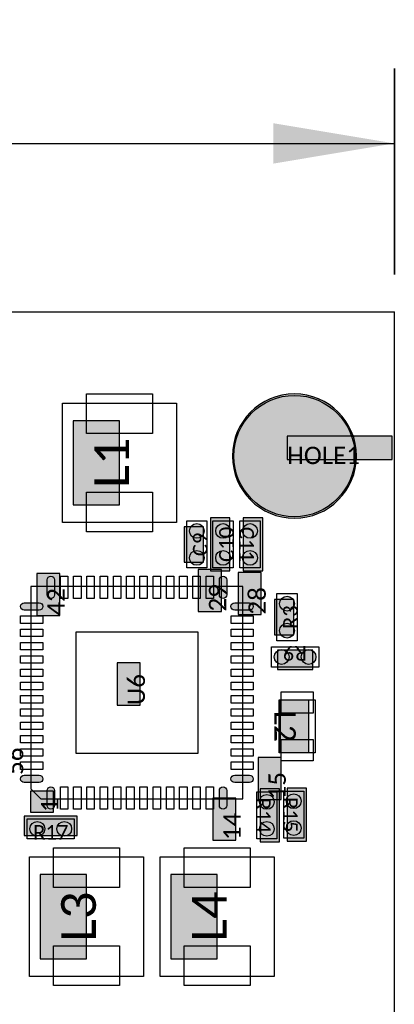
# Model space of a CAD drawing. Extents: x 39 to 117.4, y 137.3 to 200.1.
# Tile 11 of 11: x 103.3 to 117.4, y 163 to 200.1. Entities that reach past the tile are written whole.
import ezdxf

# ---------------------------------------------------------------- set-up
doc = ezdxf.new("R2010")
doc.units = 0
doc.header["$MEASUREMENT"] = 0
doc.layers.get('0').update_dxf_attribs({"linetype": 'CONTINUOUS'})
doc.layers.get('DEFPOINTS').update_dxf_attribs({"linetype": 'CONTINUOUS'})
doc.layers.add('CAD_DRAWING', color=7, linetype='CONTINUOUS')
doc.styles.add('_VISDIMTXTSTYLE', font='arial.ttf')
doc.styles.get("Standard").update_dxf_attribs({"font": 'txt.shx'})
doc.dimstyles.get("Standard").update_dxf_attribs({"dimtxt": 0.18, "dimasz": 0.18, "dimexe": 0.18, "dimexo": 0.0625, "dimgap": 0.09, "dimtad": 1, "dimtih": 1, "dimtoh": 1, "dimdec": 4, "dimzin": 0, "dimtxsty": '_VISDIMTXTSTYLE', "dimcen": 0.09, "dimazin": 3, "dimtfac": 1, "dimtofl": 0, "dimtmove": 0, "dimatfit": 3, "dimtolj": 1, "dimtzin": 0})

# ---------------------------------------------------------------- blocks, each defined once
blk = doc.blocks.new('*D0')
for points in [[(49.80022, 195.465744), (54.37222, 196.227744), (54.37222, 194.703744)], [(117.39978, 195.465744), (112.82778, 196.227744), (112.82778, 194.703744)]]:
    blk.add_solid(points)
at = {"layer": 'CAD_DRAWING', "color": 9, "linetype": 'CONTINUOUS'}
for q in [(49.80022, 195.465744), (117.39978, 195.465744)]:
    blk.add_line((83.6, 195.465744), q, dxfattribs=at)
for points in [[(49.80022, 198.287966), (49.80022, 190.526855)], [(117.39978, 198.287966), (117.39978, 190.526855)]]:
    blk.add_lwpolyline(points, close=True, dxfattribs=at)
at = {"layer": 'DEFPOINTS'}
for p in [(117.39978, 195.465744), (49.80022, 189.115744), (117.39978, 189.115744)]:
    blk.add_point(p, dxfattribs=at)
at = {"insert": (83.6, 198.779071), "char_height": 2.054655, "width": 10.610269, "attachment_point": 5, "style": '_VISDIMTXTSTYLE'}
blk.add_mtext('67.60', dxfattribs=at)

msp = doc.modelspace()

# ---------------------------------------------------------------- hatches: boundary and pattern name
at = {"layer": 'CAD_DRAWING'}
for points in [[(115.971, 183.683, 1), (111.29, 183.683, 1)], [(107.026, 181.841), (107.026, 185.016), (105.282, 185.016), (105.282, 181.841)], [(113.351, 183.556), (117.32, 183.556), (117.32, 184.428), (113.351, 184.428)], [(111.192, 179.355), (111.192, 181.355), (110.459, 181.355), (110.459, 179.355)], [(111.7, 181.355), (111.7, 179.355), (112.433, 179.355), (112.433, 181.355)], [(110.201, 179.689), (110.201, 181.022), (109.469, 181.022), (109.469, 179.689)], [(104.776, 177.673), (104.776, 179.261), (103.904, 179.261), (103.904, 177.673)], [(110.872, 177.828), (110.872, 179.415), (110, 179.415), (110, 177.828)], [(112.373, 177.711), (112.373, 179.299), (111.501, 179.299), (111.501, 177.711)], [(104.577, 179.016), (104.577, 178.457, -1), (104.297, 178.457), (104.297, 179.016, -1)], [(111.076, 179.016), (111.076, 178.457, -1), (110.797, 178.457), (110.797, 179.016, -1)], [(103.997, 177.878), (103.438, 177.878, -1), (103.438, 178.157), (103.997, 178.157, -1)], [(111.935, 177.878), (111.376, 177.878, -1), (111.376, 178.157), (111.935, 178.157, -1)], [(113.605, 176.945), (113.605, 178.279), (112.872, 178.279), (112.872, 176.945)], [(114.323, 176.367), (112.989, 176.367), (112.989, 175.635), (114.323, 175.635)], [(107.814, 174.299), (107.814, 175.887), (106.942, 175.887), (106.942, 174.299)], [(113.097, 174.482), (113.097, 172.513), (114.179, 172.513), (114.179, 174.482)], [(113.129, 170.743), (113.129, 172.33), (112.256, 172.33), (112.256, 170.743)], [(103.997, 171.378), (103.438, 171.378, -1), (103.438, 171.657), (103.997, 171.657, -1)], [(111.935, 171.378), (111.376, 171.378, -1), (111.376, 171.657), (111.935, 171.657, -1)], [(104.54, 170.264), (104.54, 171.058), (103.668, 171.058), (103.668, 170.264)], [(104.577, 171.078), (104.577, 170.519, -1), (104.297, 170.519), (104.297, 171.078, -1)], [(111.076, 171.078), (111.076, 170.519, -1), (110.797, 170.519), (110.797, 171.078, -1)], [(112.335, 171.145), (112.335, 169.144), (113.068, 169.144), (113.068, 171.145)], [(113.351, 171.17), (113.351, 169.17), (114.084, 169.17), (114.084, 171.17)], [(111.422, 169.21), (111.422, 170.797), (110.55, 170.797), (110.55, 169.21)], [(103.435, 169.382), (105.436, 169.382), (105.436, 170.115), (103.435, 170.115)], [(105.785, 164.739), (105.785, 167.914), (104.04, 167.914), (104.04, 164.739)], [(110.712, 164.739), (110.712, 167.914), (108.968, 167.914), (108.968, 164.739)]]:
    msp.add_hatch(color=254, dxfattribs=at).paths.add_polyline_path(points)
h = msp.add_hatch(color=254, dxfattribs=at)
edge = h.paths.add_edge_path()
edge.add_arc((113.63, 183.683), 2.286, 0, 360)
h = msp.add_hatch(color=254, dxfattribs=at)
edge = h.paths.add_edge_path()
edge.add_arc((109.947, 180.863), 0.279, 0, 360)
h = msp.add_hatch(color=254, dxfattribs=at)
edge = h.paths.add_edge_path()
edge.add_arc((110.938, 180.863), 0.279, 0, 360)
h = msp.add_hatch(color=254, dxfattribs=at)
edge = h.paths.add_edge_path()
edge.add_arc((111.954, 180.863), 0.279, 0, 360)
h = msp.add_hatch(color=254, dxfattribs=at)
edge = h.paths.add_edge_path()
edge.add_arc((109.947, 179.847), 0.279, 0, 360)
h = msp.add_hatch(color=254, dxfattribs=at)
edge = h.paths.add_edge_path()
edge.add_arc((110.938, 179.847), 0.279, 0, 360)
h = msp.add_hatch(color=254, dxfattribs=at)
edge = h.paths.add_edge_path()
edge.add_arc((111.954, 179.847), 0.279, 0, 360)
h = msp.add_hatch(color=254, dxfattribs=at)
edge = h.paths.add_edge_path()
edge.add_arc((113.351, 178.12), 0.279, 0, 360)
h = msp.add_hatch(color=254, dxfattribs=at)
edge = h.paths.add_edge_path()
edge.add_arc((113.351, 177.104), 0.279, 0, 360)
h = msp.add_hatch(color=254, dxfattribs=at)
edge = h.paths.add_edge_path()
edge.add_arc((113.148, 176.113), 0.279, 0, 360)
h = msp.add_hatch(color=254, dxfattribs=at)
edge = h.paths.add_edge_path()
edge.add_arc((114.164, 176.113), 0.279, 0, 360)
h = msp.add_hatch(color=254, dxfattribs=at)
edge = h.paths.add_edge_path()
edge.add_arc((112.589, 170.652), 0.279, 0, 360)
h = msp.add_hatch(color=254, dxfattribs=at)
edge = h.paths.add_edge_path()
edge.add_arc((113.605, 170.678), 0.279, 0, 360)
h = msp.add_hatch(color=254, dxfattribs=at)
edge = h.paths.add_edge_path()
edge.add_arc((113.605, 169.662), 0.279, 0, 360)
h = msp.add_hatch(color=254, dxfattribs=at)
edge = h.paths.add_edge_path()
edge.add_arc((103.928, 169.636), 0.279, 0, 360)
h = msp.add_hatch(color=254, dxfattribs=at)
edge = h.paths.add_edge_path()
edge.add_arc((104.944, 169.636), 0.279, 0, 360)
h = msp.add_hatch(color=254, dxfattribs=at)
edge = h.paths.add_edge_path()
edge.add_arc((112.589, 169.636), 0.279, 0, 360)

# ---------------------------------------------------------------- linework, layer by layer
at = {"layer": 'CAD_DRAWING', "color": 9, "linetype": 'CONTINUOUS'}
for points in [[(49.8, 189.116), (117.4, 189.116), (117.4, 189.116)], [(117.4, 159.426), (117.4, 189.116), (117.4, 189.116)], [(108.271, 184.529), (105.782, 184.529), (105.782, 186.028), (108.271, 186.028), (108.271, 184.529)], [(109.177, 181.179), (104.876, 181.179), (104.876, 185.679), (109.177, 185.679), (109.177, 181.179)], [(108.271, 180.83), (105.782, 180.83), (105.782, 182.328), (108.271, 182.328), (108.271, 180.83)], [(109.566, 179.466), (109.566, 181.244), (109.566, 181.244)], [(109.566, 181.244), (110.328, 181.244), (110.328, 181.244)], [(110.328, 181.244), (110.328, 179.466), (110.328, 179.466)], [(110.557, 179.466), (110.557, 181.244), (110.557, 181.244)], [(110.557, 181.244), (111.319, 181.244), (111.319, 181.244)], [(111.319, 181.244), (111.319, 179.466), (111.319, 179.466)], [(111.573, 179.466), (111.573, 181.244), (111.573, 181.244)], [(111.573, 181.244), (112.335, 181.244), (112.335, 181.244)], [(112.335, 181.244), (112.335, 179.466), (112.335, 179.466)], [(110.328, 179.466), (109.566, 179.466), (109.566, 179.466)], [(111.319, 179.466), (110.557, 179.466), (110.557, 179.466)], [(112.335, 179.466), (111.573, 179.466), (111.573, 179.466)], [(105.076, 178.317), (104.797, 178.317), (104.797, 179.155), (105.076, 179.155), (105.076, 178.317)], [(105.577, 178.317), (105.297, 178.317), (105.297, 179.155), (105.577, 179.155), (105.577, 178.317)], [(106.076, 178.317), (105.797, 178.317), (105.797, 179.155), (106.076, 179.155), (106.076, 178.317)], [(106.577, 178.317), (106.297, 178.317), (106.297, 179.155), (106.577, 179.155), (106.577, 178.317)], [(107.076, 178.317), (106.797, 178.317), (106.797, 179.155), (107.076, 179.155), (107.076, 178.317)], [(107.577, 178.317), (107.297, 178.317), (107.297, 179.155), (107.577, 179.155), (107.577, 178.317)], [(108.076, 178.317), (107.797, 178.317), (107.797, 179.155), (108.076, 179.155), (108.076, 178.317)], [(108.577, 178.317), (108.297, 178.317), (108.297, 179.155), (108.577, 179.155), (108.577, 178.317)], [(109.076, 178.317), (108.797, 178.317), (108.797, 179.155), (109.076, 179.155), (109.076, 178.317)], [(109.577, 178.317), (109.297, 178.317), (109.297, 179.155), (109.577, 179.155), (109.577, 178.317)], [(110.076, 178.317), (109.797, 178.317), (109.797, 179.155), (110.076, 179.155), (110.076, 178.317)], [(110.577, 178.317), (110.297, 178.317), (110.297, 179.155), (110.577, 179.155), (110.577, 178.317)], [(111.687, 178.767), (103.687, 178.767), (103.687, 178.767)], [(103.687, 178.767), (103.687, 171.138), (103.687, 171.138)], [(111.687, 170.767), (111.687, 178.767), (111.687, 178.767)], [(112.97, 176.723), (112.97, 178.501), (112.97, 178.501)], [(112.97, 178.501), (113.732, 178.501), (113.732, 178.501)], [(113.732, 178.501), (113.732, 176.723), (113.732, 176.723)], [(103.299, 177.378), (103.299, 177.657), (104.137, 177.657), (104.137, 177.378), (103.299, 177.378)], [(111.237, 177.378), (111.237, 177.657), (112.075, 177.657), (112.075, 177.378), (111.237, 177.378)], [(103.299, 176.878), (103.299, 177.157), (104.137, 177.157), (104.137, 176.878), (103.299, 176.878)], [(109.986, 172.469), (105.388, 172.469), (105.388, 177.066), (109.986, 177.066), (109.986, 172.469)], [(111.237, 176.878), (111.237, 177.157), (112.075, 177.157), (112.075, 176.878), (111.237, 176.878)], [(103.299, 176.378), (103.299, 176.657), (104.137, 176.657), (104.137, 176.378), (103.299, 176.378)], [(111.237, 176.378), (111.237, 176.657), (112.075, 176.657), (112.075, 176.378), (111.237, 176.378)], [(113.732, 176.723), (112.97, 176.723), (112.97, 176.723)], [(112.767, 176.494), (114.545, 176.494), (114.545, 176.494)], [(112.767, 175.732), (112.767, 176.494), (112.767, 176.494)], [(114.545, 176.494), (114.545, 175.732), (114.545, 175.732)], [(103.299, 175.878), (103.299, 176.157), (104.137, 176.157), (104.137, 175.878), (103.299, 175.878)], [(111.237, 175.878), (111.237, 176.157), (112.075, 176.157), (112.075, 175.878), (111.237, 175.878)], [(103.299, 175.378), (103.299, 175.657), (104.137, 175.657), (104.137, 175.378), (103.299, 175.378)], [(111.237, 175.378), (111.237, 175.657), (112.075, 175.657), (112.075, 175.378), (111.237, 175.378)], [(114.545, 175.732), (112.767, 175.732), (112.767, 175.732)], [(103.299, 174.878), (103.299, 175.157), (104.137, 175.157), (104.137, 174.878), (103.299, 174.878)], [(111.237, 174.878), (111.237, 175.157), (112.075, 175.157), (112.075, 174.878), (111.237, 174.878)], [(113.132, 174.797), (114.332, 174.797), (114.332, 173.997), (113.132, 173.997), (113.132, 174.797)], [(103.299, 174.378), (103.299, 174.657), (104.137, 174.657), (104.137, 174.378), (103.299, 174.378)], [(111.237, 174.378), (111.237, 174.657), (112.075, 174.657), (112.075, 174.378), (111.237, 174.378)], [(113.057, 174.497), (114.407, 174.497), (114.407, 174.497)], [(113.057, 172.497), (113.057, 174.497), (113.057, 174.497)], [(114.407, 174.497), (114.407, 172.497), (114.407, 172.497)], [(103.299, 173.878), (103.299, 174.157), (104.137, 174.157), (104.137, 173.878), (103.299, 173.878)], [(111.237, 173.878), (111.237, 174.157), (112.075, 174.157), (112.075, 173.878), (111.237, 173.878)], [(103.299, 173.378), (103.299, 173.657), (104.137, 173.657), (104.137, 173.378), (103.299, 173.378)], [(111.237, 173.378), (111.237, 173.657), (112.075, 173.657), (112.075, 173.378), (111.237, 173.378)], [(103.299, 172.878), (103.299, 173.157), (104.137, 173.157), (104.137, 172.878), (103.299, 172.878)], [(111.237, 172.878), (111.237, 173.157), (112.075, 173.157), (112.075, 172.878), (111.237, 172.878)], [(113.132, 172.997), (114.332, 172.997), (114.332, 172.197), (113.132, 172.197), (113.132, 172.997)], [(103.299, 172.378), (103.299, 172.657), (104.137, 172.657), (104.137, 172.378), (103.299, 172.378)], [(111.237, 172.378), (111.237, 172.657), (112.075, 172.657), (112.075, 172.378), (111.237, 172.378)], [(114.407, 172.497), (113.057, 172.497), (113.057, 172.497)], [(103.299, 171.878), (103.299, 172.157), (104.137, 172.157), (104.137, 171.878), (103.299, 171.878)], [(111.237, 171.878), (111.237, 172.157), (112.075, 172.157), (112.075, 171.878), (111.237, 171.878)], [(103.687, 171.138), (104.057, 170.767), (104.057, 170.767)], [(105.076, 170.379), (104.797, 170.379), (104.797, 171.217), (105.076, 171.217), (105.076, 170.379)], [(105.577, 170.379), (105.297, 170.379), (105.297, 171.217), (105.577, 171.217), (105.577, 170.379)], [(106.076, 170.379), (105.797, 170.379), (105.797, 171.217), (106.076, 171.217), (106.076, 170.379)], [(106.577, 170.379), (106.297, 170.379), (106.297, 171.217), (106.577, 171.217), (106.577, 170.379)], [(107.076, 170.379), (106.797, 170.379), (106.797, 171.217), (107.076, 171.217), (107.076, 170.379)], [(107.577, 170.379), (107.297, 170.379), (107.297, 171.217), (107.577, 171.217), (107.577, 170.379)], [(108.076, 170.379), (107.797, 170.379), (107.797, 171.217), (108.076, 171.217), (108.076, 170.379)], [(108.577, 170.379), (108.297, 170.379), (108.297, 171.217), (108.577, 171.217), (108.577, 170.379)], [(109.076, 170.379), (108.797, 170.379), (108.797, 171.217), (109.076, 171.217), (109.076, 170.379)], [(109.577, 170.379), (109.297, 170.379), (109.297, 171.217), (109.577, 171.217), (109.577, 170.379)], [(110.076, 170.379), (109.797, 170.379), (109.797, 171.217), (110.076, 171.217), (110.076, 170.379)], [(110.577, 170.379), (110.297, 170.379), (110.297, 171.217), (110.577, 171.217), (110.577, 170.379)], [(113.224, 169.281), (113.224, 171.059), (113.224, 171.059)], [(113.224, 171.059), (113.986, 171.059), (113.986, 171.059)], [(113.986, 171.059), (113.986, 169.281), (113.986, 169.281)], [(104.057, 170.767), (111.687, 170.767), (111.687, 170.767)], [(112.208, 169.255), (112.208, 171.033), (112.208, 171.033)], [(112.208, 171.033), (112.97, 171.033), (112.97, 171.033)], [(112.97, 171.033), (112.97, 169.255), (112.97, 169.255)], [(103.547, 169.255), (103.547, 170.017), (103.547, 170.017)], [(103.547, 170.017), (105.325, 170.017), (105.325, 170.017)], [(105.325, 170.017), (105.325, 169.255), (105.325, 169.255)], [(105.325, 169.255), (103.547, 169.255), (103.547, 169.255)], [(112.97, 169.255), (112.208, 169.255), (112.208, 169.255)], [(113.986, 169.281), (113.224, 169.281), (113.224, 169.281)], [(107.029, 167.427), (104.54, 167.427), (104.54, 168.926), (107.029, 168.926), (107.029, 167.427)], [(111.957, 167.427), (109.467, 167.427), (109.467, 168.926), (111.957, 168.926), (111.957, 167.427)], [(107.935, 164.077), (103.635, 164.077), (103.635, 168.577), (107.935, 168.577), (107.935, 164.077)], [(112.862, 164.077), (108.562, 164.077), (108.562, 168.577), (112.862, 168.577), (112.862, 164.077)], [(107.029, 163.728), (104.54, 163.728), (104.54, 165.226), (107.029, 165.226), (107.029, 163.728)], [(111.957, 163.728), (109.467, 163.728), (109.467, 165.226), (111.957, 165.226), (111.957, 163.728)]]:
    msp.add_lwpolyline(points, dxfattribs=at)
for points in [[(115.971, 183.683, 1), (111.29, 183.683, 1)], [(104.577, 179.016), (104.577, 178.457, -1), (104.297, 178.457), (104.297, 179.016, -1)], [(111.076, 179.016), (111.076, 178.457, -1), (110.797, 178.457), (110.797, 179.016, -1)], [(103.997, 177.878), (103.438, 177.878, -1), (103.438, 178.157), (103.997, 178.157, -1)], [(111.935, 177.878), (111.376, 177.878, -1), (111.376, 178.157), (111.935, 178.157, -1)], [(103.997, 171.378), (103.438, 171.378, -1), (103.438, 171.657), (103.997, 171.657, -1)], [(111.935, 171.378), (111.376, 171.378, -1), (111.376, 171.657), (111.935, 171.657, -1)], [(104.577, 171.078), (104.577, 170.519, -1), (104.297, 170.519), (104.297, 171.078, -1)], [(111.076, 171.078), (111.076, 170.519, -1), (110.797, 170.519), (110.797, 171.078, -1)]]:
    msp.add_lwpolyline(points, format="xyb", close=True, dxfattribs=at)
for points in [[(107.026, 181.841), (107.026, 185.016), (105.282, 185.016), (105.282, 181.841)], [(113.351, 183.556), (117.32, 183.556), (117.32, 184.428), (113.351, 184.428)], [(111.192, 179.355), (111.192, 181.355), (110.459, 181.355), (110.459, 179.355)], [(111.7, 181.355), (111.7, 179.355), (112.433, 179.355), (112.433, 181.355)], [(110.201, 179.689), (110.201, 181.022), (109.469, 181.022), (109.469, 179.689)], [(104.776, 177.673), (104.776, 179.261), (103.904, 179.261), (103.904, 177.673)], [(110.872, 177.828), (110.872, 179.415), (110, 179.415), (110, 177.828)], [(112.373, 177.711), (112.373, 179.299), (111.501, 179.299), (111.501, 177.711)], [(113.605, 176.945), (113.605, 178.279), (112.872, 178.279), (112.872, 176.945)], [(114.323, 176.367), (112.989, 176.367), (112.989, 175.635), (114.323, 175.635)], [(107.814, 174.299), (107.814, 175.887), (106.942, 175.887), (106.942, 174.299)], [(113.097, 174.482), (113.097, 172.513), (114.179, 172.513), (114.179, 174.482)], [(113.129, 170.743), (113.129, 172.33), (112.256, 172.33), (112.256, 170.743)], [(104.54, 170.264), (104.54, 171.058), (103.668, 171.058), (103.668, 170.264)], [(112.335, 171.145), (112.335, 169.144), (113.068, 169.144), (113.068, 171.145)], [(113.351, 171.17), (113.351, 169.17), (114.084, 169.17), (114.084, 171.17)], [(111.422, 169.21), (111.422, 170.797), (110.55, 170.797), (110.55, 169.21)], [(103.435, 169.382), (105.436, 169.382), (105.436, 170.115), (103.435, 170.115)], [(105.785, 164.739), (105.785, 167.914), (104.04, 167.914), (104.04, 164.739)], [(110.712, 164.739), (110.712, 167.914), (108.968, 167.914), (108.968, 164.739)]]:
    msp.add_lwpolyline(points, close=True, dxfattribs=at)
for centre, radius in [((113.63, 183.683), 2.286), ((109.947, 180.863), 0.279), ((110.938, 180.863), 0.279), ((111.954, 180.863), 0.279), ((109.947, 179.847), 0.279), ((110.938, 179.847), 0.279), ((111.954, 179.847), 0.279), ((113.351, 178.12), 0.279), ((113.351, 177.104), 0.279), ((113.148, 176.113), 0.279), ((114.164, 176.113), 0.279), ((112.589, 170.652), 0.279), ((113.605, 170.678), 0.279), ((113.605, 169.662), 0.279), ((103.928, 169.636), 0.279), ((104.944, 169.636), 0.279), ((112.589, 169.636), 0.279)]:
    msp.add_circle(centre, radius, dxfattribs=at)

# ---------------------------------------------------------------- texts
at = {"layer": 'CAD_DRAWING'}
for s, insert, char_height, width, attachment_point, rotation in [('\\C7;\\fCalibri|b0|i0|;\\H1.3083503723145;L1', (107.393, 183.429), 1.30835, 3.175, 8, 90), ('\\C7;\\fCalibri|b0|i0|;\\H0.5495304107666;C9', (110.355, 180.355), 0.54953, 1.3335, 8, 90), ('\\C7;\\fCalibri|b0|i0|;\\H0.5495304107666;C10', (111.346, 180.355), 0.54953, 2.00025, 8, 90), ('\\C7;\\fCalibri|b0|i0|;\\H0.5495304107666;C11', (111.546, 180.355), 0.54953, 2.00025, 8, 270), ('\\C7;\\fCalibri|b0|i0|;\\H0.65417518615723;42', (104.959, 177.673), 0.65417, 1.5875, 7, 90), ('\\C7;\\fCalibri|b0|i0|;\\H0.65417518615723;29', (111.055, 177.828), 0.65417, 1.5875, 7, 90), ('\\C7;\\fCalibri|b0|i0|;\\H0.65417518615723;28', (112.556, 177.711), 0.65417, 1.5875, 7, 90), ('\\C7;\\fCalibri|b0|i0|;\\H0.5495304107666;R3', (113.759, 177.612), 0.54953, 1.3335, 8, 90), ('\\C7;\\fCalibri|b0|i0|;\\H0.5495304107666;R9', (113.656, 176.521), 0.54953, 1.3335, 8, 180), ('\\C7;\\fCalibri|b0|i0|;\\H0.65417518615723;U6', (107.997, 174.299), 0.65417, 1.5875, 7, 90), ('\\C7;\\fCalibri|b0|i0|;\\H0.81114234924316;L2', (112.87, 173.497), 0.81114, 1.9685, 8, 270), ('\\C7;\\fCalibri|b0|i0|;\\H0.65417518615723;56', (103.407, 171.666), 0.65417, 1.5875, 7, 90), ('\\C7;\\fCalibri|b0|i0|;\\H0.65417518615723;15', (113.312, 170.743), 0.65417, 1.5875, 7, 90), ('\\C7;\\fCalibri|b0|i0|;\\H0.65417518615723;1', (104.723, 170.264), 0.65417, 0.79375, 7, 90), ('\\C7;\\fCalibri|b0|i0|;\\H0.5495304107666;R14', (112.181, 170.144), 0.54953, 2.00025, 8, 270), ('\\C7;\\fCalibri|b0|i0|;\\H0.5495304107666;R15', (113.197, 170.17), 0.54953, 2.00025, 8, 270), ('\\C7;\\fCalibri|b0|i0|;\\H0.65417518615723;14', (111.605, 169.21), 0.65417, 1.5875, 7, 90), ('\\C7;\\fCalibri|b0|i0|;\\H1.3083503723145;L3', (106.151, 166.327), 1.30835, 3.175, 8, 90), ('\\C7;\\fCalibri|b0|i0|;\\H1.3083503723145;L4', (111.078, 166.327), 1.30835, 3.175, 8, 90)]:
    msp.add_mtext(s, dxfattribs=dict(at, insert=insert, char_height=char_height, width=width, attachment_point=attachment_point, rotation=rotation))
for s, insert, char_height, width, attachment_point in [('\\C7;\\fCalibri|b0|i0|;\\H0.65417518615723;HOLE1', (113.351, 183.373), 0.65417, 3.96875, 7), ('\\C7;\\fCalibri|b0|i0|;\\H0.5495304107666;R17', (104.436, 169.229), 0.54953, 2.00025, 8)]:
    msp.add_mtext(s, dxfattribs=dict(at, insert=insert, char_height=char_height, width=width, attachment_point=attachment_point))

# ---------------------------------------------------------------- dimensions: what is measured, and where the dimension line sits
dim = msp.add_linear_dim(base=(117.4, 195.466), p1=(49.8, 189.116), p2=(117.4, 189.116), dimstyle='STANDARD', override={"dimtxt": 2.054655, "dimtad": 1, "dimtih": 0, "dimdec": 2, "dimlunit": 2, "dimadec": 2, "dimfrac": 0})
dim.commit()
dim.dimension.update_dxf_attribs({"geometry": '*D0', "text_midpoint": (83.6, 198.779)})

doc.saveas('drawing.dxf')
